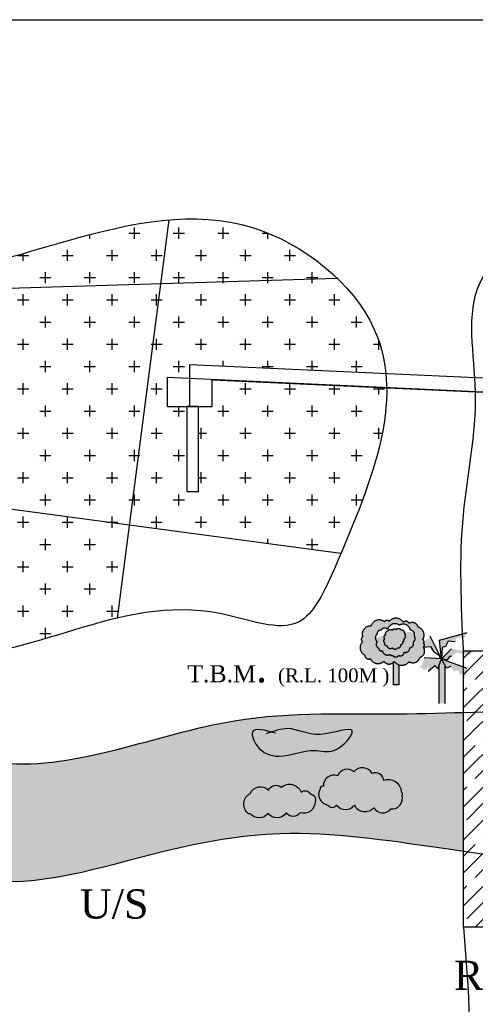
# Model space of a CAD drawing. Header units: millimetres. Extents: x 14111 to 16954, y -2164 to 951.
# Tile 4 of 5: x 15223 to 15613, y -1537 to -693. Entities that reach past the tile are written whole.
import ezdxf

# ---------------------------------------------------------------- set-up
doc = ezdxf.new("R2010")
doc.units = ezdxf.units.MM
doc.linetypes.add('ACAD_ISO10W100', pattern=[18, 12, -3, 0, -3])
doc.styles.get("Standard").update_dxf_attribs({"font": 'times.ttf', "height": 6})

msp = doc.modelspace()

# ---------------------------------------------------------------- hatches: boundary and pattern name
at = {"ltscale": 100}
h = msp.add_hatch(dxfattribs=at)
h.set_pattern_fill('CROSS', color=256, scale=3, style=0)
h.set_pattern_definition([(0, (0, 0), (19.05, 19.05), [9.524999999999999, -28.575]), (90, (4.762499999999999, -4.762499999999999), (-19.05, 19.05), [9.524999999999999, -28.575])])
h.paths.add_polyline_path([(14973.61223233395, -1080.010015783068), (15129.61864020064, -1100.994125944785), (15147.9783862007, -925.5192384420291), (14984.10724722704, -930.5753556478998)])
edge = h.paths.add_edge_path()
edge.add_line((14984.10724722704, -930.5753556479), (14841.05369277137, -934.9891623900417))
edge.add_spline(control_points=[(14841.05369277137, -934.9891623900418), (14836.10158668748, -958.2850419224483), (14830.40191945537, -1003.063483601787), (14820.36744998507, -1042.921113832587), (14817.15159701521, -1058.964808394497)], knot_values=[991.0778388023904, 991.0778388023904, 991.0778388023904, 991.0778388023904, 1054.757968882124, 1101.365771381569, 1101.365771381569, 1101.365771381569, 1101.365771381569], degree=3, periodic=0)
edge.add_line((14817.15159701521, -1058.964808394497), (14973.61223233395, -1080.010015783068))
edge.add_line((14973.61223233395, -1080.010015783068), (14984.10724722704, -930.5753556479))
edge = h.paths.add_edge_path()
edge.add_line((14984.10724722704, -930.5753556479), (14988.03855664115, -874.5988856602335))
edge.add_spline(control_points=[(14988.03855664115, -874.5988856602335), (14983.30514711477, -872.9715280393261), (14946.6028027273, -860.8417727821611), (14869.28507526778, -845.0433410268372), (14848.15702306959, -901.573414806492), (14841.05369277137, -934.9891623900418)], knot_values=[793.7738005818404, 793.7738005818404, 793.7738005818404, 793.7738005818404, 807.6466523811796, 899.7346830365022, 991.0778388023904, 991.0778388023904, 991.0778388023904, 991.0778388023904], degree=3, periodic=0)
edge.add_line((14841.05369277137, -934.9891623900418), (14984.10724722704, -930.5753556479))
edge = h.paths.add_edge_path()
edge.add_spline(control_points=[(14817.15159701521, -1058.964808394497), (14811.50794672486, -1087.120635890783), (14806.63655359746, -1137.430030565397), (14876.81486591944, -1204.41534498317), (14933.37719013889, -1207.725139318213), (14964.65074154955, -1207.609389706)], knot_values=[1101.365771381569, 1101.365771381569, 1101.365771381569, 1101.365771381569, 1183.159976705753, 1261.536821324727, 1353.88118879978, 1353.88118879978, 1353.88118879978, 1353.88118879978], degree=3, periodic=0)
edge.add_line((14964.65074154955, -1207.609389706), (14973.61223233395, -1080.010015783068))
edge.add_line((14973.61223233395, -1080.010015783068), (14817.15159701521, -1058.964808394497))
edge = h.paths.add_edge_path()
edge.add_spline(control_points=[(14964.65074154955, -1207.609389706), (14994.15691154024, -1207.500181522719), (15046.52580307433, -1204.359282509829), (15095.66978305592, -1222.446232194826), (15116.26904454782, -1228.584060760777)], knot_values=[1353.88118879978, 1353.88118879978, 1353.88118879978, 1353.88118879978, 1441.006842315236, 1505.413630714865, 1505.413630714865, 1505.413630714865, 1505.413630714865], degree=3, periodic=0)
edge.add_line((15116.26904454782, -1228.584060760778), (15129.61864020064, -1100.994125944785))
edge.add_line((15129.61864020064, -1100.994125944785), (14973.61223233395, -1080.010015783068))
edge.add_line((14973.61223233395, -1080.010015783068), (14964.65074154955, -1207.609389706))
edge = h.paths.add_edge_path()
edge.add_line((15129.61864020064, -1100.994125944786), (15116.26904454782, -1228.584060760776))
edge.add_spline(control_points=[(15116.26904454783, -1228.584060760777), (15128.86542364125, -1232.337322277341), (15191.63052768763, -1248.288180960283), (15253.36607013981, -1218.500654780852), (15306.2540988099, -1206.09464788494)], knot_values=[1505.413630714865, 1505.413630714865, 1505.413630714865, 1505.413630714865, 1544.798165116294, 1703.354942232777, 1703.354942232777, 1703.354942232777, 1703.354942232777], degree=3, periodic=0)
edge.add_line((15306.25409880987, -1206.094647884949), (15316.65846635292, -1126.152479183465))
edge.add_line((15316.65846635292, -1126.152479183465), (15129.61864020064, -1100.994125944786))
h.paths.add_polyline_path([(15316.65846635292, -1126.152479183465), (15343.55598592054, -919.484842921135), (15147.97838620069, -925.5192384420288), (15129.61864020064, -1100.994125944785)])
edge = h.paths.add_edge_path()
edge.add_spline(control_points=[(15350.67016357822, -864.8229148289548), (15322.76776962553, -867.1367205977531), (15254.94196286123, -883.7992663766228), (15187.47349327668, -906.1383485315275), (15149.54520298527, -910.544249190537)], knot_values=[422.1823735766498, 422.1823735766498, 422.1823735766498, 422.1823735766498, 505.872657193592, 623.4372901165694, 623.4372901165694, 623.4372901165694, 623.4372901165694], degree=3, periodic=0)
edge.add_line((15149.54520298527, -910.5442491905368), (15147.97838620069, -925.5192384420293))
edge.add_line((15147.97838620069, -925.5192384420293), (15343.55598592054, -919.4848429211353))
edge.add_line((15343.55598592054, -919.4848429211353), (15350.67016357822, -864.8229148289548))
edge = h.paths.add_edge_path()
edge.add_spline(control_points=[(15494.66278527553, -914.8225595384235), (15474.41475060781, -895.279961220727), (15425.6880385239, -865.9215928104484), (15374.87120332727, -862.8160438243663), (15350.67016357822, -864.8229148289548)], knot_values=[268.3161045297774, 268.3161045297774, 268.3161045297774, 268.3161045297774, 349.5939109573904, 422.1823735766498, 422.1823735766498, 422.1823735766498, 422.1823735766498], degree=3, periodic=0)
edge.add_line((15350.67016357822, -864.8229148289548), (15343.55598592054, -919.4848429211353))
edge.add_line((15343.55598592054, -919.4848429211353), (15494.66278527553, -914.8225595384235))
edge = h.paths.add_edge_path()
edge.add_spline(control_points=[(15536.53396617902, -996.4577164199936), (15535.21234434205, -983.2476490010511), (15527.84629656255, -954.2212133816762), (15508.11474436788, -927.8058558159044), (15494.66278527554, -914.8225595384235)], knot_values=[171.7048821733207, 171.7048821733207, 171.7048821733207, 171.7048821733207, 214.3184822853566, 268.3161045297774, 268.3161045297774, 268.3161045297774, 268.3161045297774], degree=3, periodic=0)
edge.add_line((15494.66278527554, -914.8225595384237), (15343.55598592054, -919.4848429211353))
edge.add_line((15343.55598592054, -919.4848429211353), (15316.65846635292, -1126.152479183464))
edge.add_line((15316.65846635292, -1126.152479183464), (15498.0526120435, -1150.551443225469))
edge.add_spline(control_points=[(15498.0526120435, -1150.551443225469), (15519.04077536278, -1101.600285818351), (15537.82862696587, -1053.113742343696), (15537.21986558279, -1008.72295337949)], knot_values=[17.99541342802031, 17.99541342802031, 17.99541342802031, 17.99541342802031, 158.6366455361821, 158.6366455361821, 158.6366455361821, 158.6366455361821], degree=3, periodic=0)
edge.add_line((15537.21986558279, -1008.72295337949), (15387.60756025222, -1001.840180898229))
edge.add_line((15387.60756025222, -1001.840180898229), (15387.60756025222, -1024.784143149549))
edge.add_line((15387.60756025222, -1024.784143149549), (15375.58017421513, -1024.784143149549))
edge.add_line((15375.58017421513, -1024.784143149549), (15375.58017421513, -1097.957226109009))
edge.add_line((15375.58017421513, -1097.957226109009), (15366.38246042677, -1097.957226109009))
edge.add_line((15366.38246042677, -1097.957226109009), (15366.38246042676, -1024.784143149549))
edge.add_line((15366.38246042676, -1024.784143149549), (15349.47377607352, -1024.784143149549))
edge.add_line((15349.47377607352, -1024.784143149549), (15349.47377607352, -999.7916163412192))
edge.add_line((15349.47377607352, -999.7916163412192), (15368.54066816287, -1000.668770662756))
edge.add_line((15368.54066816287, -1000.668770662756), (15368.54066816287, -988.7293437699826))
edge.add_line((15368.54066816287, -988.7293437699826), (15536.53396617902, -996.4577164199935))
at = {"linetype": 'ACAD_ISO10W100', "ltscale": 100}
h = msp.add_hatch(color=256, dxfattribs=at)
h.set_gradient(color1=(0, 255, 0), one_color=1, tint=1, name='INVSPHERICAL')
h.paths.add_polyline_path([(15518.2154661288, -1237.601719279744, 0.52056705), (15523.31597326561, -1240.8627525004, 0.5205670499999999), (15534.74110654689, -1243.104711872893, 0.5205670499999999), (15543.71799899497, -1243.104711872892, 0.5205670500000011), (15556.3672569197, -1243.308526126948, 0.5205670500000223), (15565.75219185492, -1239.639864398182, 0.520567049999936), (15568.60847517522, -1230.87583987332, 0.5205670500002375), (15568.81249500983, -1227.410993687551, 0.520567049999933), (15567.99641285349, -1224.557590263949, 0.5205670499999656), (15564.12002754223, -1213.959234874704, 0.52056705), (15556.3672569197, -1210.494387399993, 0.5205670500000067), (15551.47077243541, -1209.679130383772, 0.5205670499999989), (15539.43357401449, -1208.863872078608, 0.52056704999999), (15535.35316886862, -1209.271500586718, 0.5205670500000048), (15523.92803276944, -1212.532533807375, 0.5205670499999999), (15523.31597326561, -1212.940162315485, 0.5205670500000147), (15516.58330181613, -1222.111815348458, 0.5205670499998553), (15516.58330181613, -1226.391921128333, 0.5205670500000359)])
h.paths.add_polyline_path([(15529.13660693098, -1226.243603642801, -0.52056705), (15529.13660693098, -1219.761943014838, -0.52056705), (15532.38070856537, -1216.521113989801, -0.52056705), (15537.94202645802, -1215.595162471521, -0.5205670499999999), (15548.13777404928, -1212.12284427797, -0.5205670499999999), (15557.63835901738, -1216.521113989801, -0.5205670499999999), (15560.88246065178, -1221.613846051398, -0.5205670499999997), (15559.95557527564, -1226.243603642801, -0.52056705), (15556.94319357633, -1231.567823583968, -0.5205670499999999), (15552.30876387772, -1235.271629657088, -0.5205670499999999), (15547.44261142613, -1238.049484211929, -0.52056705), (15542.34473622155, -1238.049484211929, -0.52056705), (15540.25924271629, -1237.123532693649, -0.5205670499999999), (15533.53931669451, -1234.114190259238, -0.52056705), (15530.29521506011, -1231.799311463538, -0.5205670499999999)], flags=16)
h.paths.add_polyline_path([(15535.31522846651, -1227.026424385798, -0.5205670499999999), (15535.31522846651, -1224.062745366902, -0.5205670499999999), (15536.19721319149, -1220.538370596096, -0.52056705), (15538.1215388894, -1217.25429363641, -0.5205670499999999), (15540.60712836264, -1216.533398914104, -0.5205670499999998), (15542.29091405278, -1216.533398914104, -0.52056705), (15545.41794542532, -1216.052802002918, -0.52056705), (15549.82786059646, -1216.533398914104, -0.5205670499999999), (15552.39363101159, -1218.776183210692, -0.5205670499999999), (15552.87471384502, -1220.858768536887, -0.5205670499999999), (15551.99272912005, -1223.902546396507, -0.5205670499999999), (15551.11074721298, -1225.905032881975, -0.5205670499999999), (15549.42696152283, -1228.708512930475, -0.5205670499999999), (15546.38010827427, -1231.592091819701, -0.5205670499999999), (15542.21073311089, -1231.511992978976, -0.5205670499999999), (15537.31973510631, -1229.669705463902, -0.52056705), (15536.19721319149, -1229.028909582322, -0.52056705)], flags=0)
h = msp.add_hatch(color=256, dxfattribs=at)
h.set_gradient(color1=(0, 255, 0), one_color=1, tint=1, name='INVSPHERICAL')
h.paths.add_polyline_path([(15547.43269800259, -1221.333538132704, 0.5205670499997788), (15544.48269084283, -1220.821010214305, 0.5205670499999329), (15542.17399032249, -1225.43375503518, 0.5205670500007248), (15542.81529696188, -1226.074414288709, 0.5205670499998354), (15546.53487096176, -1225.690018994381, 0.5205670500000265), (15547.81748142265, -1223.511778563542, 0.5205670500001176)], flags=17)
edge = h.paths.add_edge_path()
edge.add_arc((15558.79812237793, -1223.604218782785), 2.882021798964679, 293.6789555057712, 403.678955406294)
edge.add_arc((15557.47742514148, -1220.203252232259), 3.685653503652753, 337.4973870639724, 385.5183638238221)
edge.add_spline(control_points=[(15560.80353302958, -1218.615471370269), (15560.61602731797, -1218.581008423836), (15557.73784308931, -1218.060544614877), (15554.83942890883, -1217.675555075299), (15552.14640302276, -1217.547474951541)], knot_values=[605.2425099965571, 605.2425099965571, 605.2425099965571, 605.2425099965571, 605.9904952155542, 616.7188395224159, 616.7188395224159, 616.7188395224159, 616.7188395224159], degree=3, periodic=0)
edge.add_arc((15550.32553856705, -1218.553076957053), 2.080092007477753, -6.157268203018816, 28.910389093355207, ccw=False)
edge.add_arc((15551.90505145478, -1219.985904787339), 1.304659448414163, -41.99268335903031, 68.00731654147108, ccw=False)
edge.add_arc((15551.3680833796, -1222.071871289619), 1.934309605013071, -71.15981518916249, 38.840184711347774, ccw=False)
edge.add_arc((15550.85066009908, -1224.595004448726), 1.335597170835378, -78.77077409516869, 31.229225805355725, ccw=False)
edge.add_arc((15549.2873454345, -1226.71727318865), 1.996128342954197, -85.98926123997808, 24.01073866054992, ccw=False)
edge.add_arc((15546.89398305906, -1229.083587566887), 2.560597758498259, -101.57704676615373, 8.42295313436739, ccw=False)
edge.add_arc((15544.32346359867, -1230.092328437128), 2.545403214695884, 213.8994128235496, 323.89941272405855, ccw=False)
edge.add_arc((15540.4102259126, -1228.878492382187), 3.190164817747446, 194.3601618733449, 304.36016177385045, ccw=False)
edge.add_arc((15536.98281920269, -1228.956308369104), 0.7889535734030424, 185.2799512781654, 295.2799511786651, ccw=False)
edge.add_arc((15536.45729844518, -1227.718880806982), 1.335597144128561, 148.7708553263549, 258.7708552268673, ccw=False)
edge.add_arc((15536.35282366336, -1225.54458487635), 1.8089920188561, 125.00000004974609, 234.99999995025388, ccw=False)
edge.add_arc((15536.99011772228, -1222.609344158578), 2.217572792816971, 110.95012396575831, 220.9501238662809, ccw=False)
edge.add_arc((15538.30914376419, -1219.570045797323), 2.323338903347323, 196.3242013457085, 204.6315596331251, ccw=False)
edge.add_spline(control_points=[(15536.0794664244, -1220.223071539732), (15533.1939324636, -1221.243765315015), (15530.33441322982, -1222.378346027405), (15527.45852459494, -1223.26929029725)], knot_values=[638.6196816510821, 638.6196816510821, 638.6196816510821, 638.6196816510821, 650.7513782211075, 650.7513782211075, 650.7513782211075, 650.7513782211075], degree=3, periodic=0)
edge.add_arc((15531.40586075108, -1223.002773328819), 3.956323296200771, 183.8626445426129, 234.9999999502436)
edge.add_arc((15531.66098524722, -1228.615824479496), 3.464089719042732, 136.7798428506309, 246.7798427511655)
edge.add_arc((15532.7277136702, -1231.820978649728), 2.432595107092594, 179.4896582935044, 289.4896581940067)
edge.add_arc((15537.95286183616, -1233.266190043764), 4.494272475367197, 190.8760316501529, 300.8760315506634)
edge.add_arc((15541.62616858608, -1236.856369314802), 1.392789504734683, 191.0589533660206, 301.0589532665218)
edge.add_arc((15544.89367382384, -1236.26469888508), 3.111678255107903, 215.0000000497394, 324.9999999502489)
edge.add_arc((15548.90315030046, -1234.956898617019), 3.420125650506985, 244.7199868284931, 354.7199867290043)
edge.add_arc((15553.3292622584, -1231.797195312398), 3.621202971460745, 253.6316208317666, 363.6316207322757)
edge.add_arc((15556.58535495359, -1227.851067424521), 3.733942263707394, 275.4993235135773, 385.4993234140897)
at = {"ltscale": 100}
h = msp.add_hatch(color=256, dxfattribs=at)
h.set_gradient(color1=(11, 121, 17), one_color=1, tint=1)
h.paths.add_polyline_path([(15574.88121763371, -1230.372905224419), (15577.25632527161, -1234.560929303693), (15582.5762312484, -1237.979188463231), (15574.46208078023, -1221.578054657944), (15557.27747697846, -1238.469751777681), (15559.79229809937, -1239.865759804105), (15568.594168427, -1234.700530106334), (15568.594168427, -1231.070909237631)])
h.paths.add_polyline_path([(15584.10152367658, -1241.062262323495), (15584.80078863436, -1231.350110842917), (15587.73474301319, -1230.372905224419), (15589.83042728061, -1225.905679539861), (15595.97776659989, -1226.324481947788), (15597.23517716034, -1222.974062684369), (15604.63992704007, -1222.555260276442), (15606.176760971, -1218.506836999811), (15582.56539088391, -1225.068074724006)])
h.paths.add_polyline_path([(15584.10152367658, -1241.062262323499), (15589.13186705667, -1241.820169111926), (15591.2275513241, -1238.888554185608), (15592.76438525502, -1238.888554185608), (15597.09546367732, -1235.677735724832), (15598.63229760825, -1236.236138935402), (15601.98539243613, -1236.236138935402), (15601.98539243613, -1238.050949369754), (15607.29445804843, -1236.236138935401), (15607.29445804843, -1238.46975177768), (15611.20639961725, -1235.258933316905), (15592.76438525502, -1232.327316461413)])
h.paths.add_polyline_path([(15569.41803104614, -1240.203222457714), (15567.28127086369, -1246.786304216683), (15564.96645032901, -1247.497988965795), (15570.48640754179, -1250.700568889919), (15572.62316772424, -1247.320068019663), (15572.62316772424, -1251.412252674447), (15578.32118888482, -1246.608382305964), (15580.9921373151, -1249.455121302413), (15584.10152367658, -1241.062262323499)])
h.paths.add_polyline_path([(15584.10152367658, -1241.0622623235), (15588.54449657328, -1248.876598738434), (15592.22922979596, -1247.649333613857), (15594.93136988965, -1251.944760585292), (15598.3704530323, -1250.594769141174), (15599.72152487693, -1254.276564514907), (15603.16060801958, -1254.276564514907), (15603.16060801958, -1259.30835133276), (15605.86274811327, -1252.312939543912), (15605.86274811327, -1248.876598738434)])
h = msp.add_hatch(dxfattribs=at)
h.set_pattern_fill('JIS_STN_1E', color=256, scale=20, style=0)
h.set_pattern_definition([(45, (0, 0), (-14.14213562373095, 14.14213562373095), []), (45, (14.1, 0), (-14.14213562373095, 14.14213562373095), [20, -10])])
edge = h.paths.add_edge_path()
edge.add_line((15649.50742497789, -1234.05327176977), (15602.96317981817, -1234.05327176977))
edge.add_line((15602.96317981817, -1234.05327176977), (15602.96317981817, -1286.815963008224))
edge.add_spline(control_points=[(15602.96317981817, -1286.815963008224), (15618.4678073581, -1286.304518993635), (15633.97674330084, -1285.742426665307), (15649.5074249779, -1285.37025611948)], knot_values=[2634.004129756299, 2634.004129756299, 2634.004129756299, 2634.004129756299, 2789.259079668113, 2789.259079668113, 2789.259079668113, 2789.259079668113], degree=3, periodic=0)
edge.add_line((15649.50742497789, -1285.37025611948), (15649.50742497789, -1234.05327176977))
edge = h.paths.add_edge_path()
edge.add_spline(control_points=[(15602.96317981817, -1405.713641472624), (15618.52384074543, -1407.969687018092), (15634.03482577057, -1410.268069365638), (15649.50742497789, -1412.835103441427)], knot_values=[2526.76385732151, 2526.76385732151, 2526.76385732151, 2526.76385732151, 2683.884150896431, 2683.884150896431, 2683.884150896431, 2683.884150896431], degree=3, periodic=0)
edge.add_line((15649.50742497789, -1412.835103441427), (15649.50742497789, -1285.37025611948))
edge.add_spline(control_points=[(15649.5074249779, -1285.37025611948), (15633.97674330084, -1285.742426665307), (15618.4678073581, -1286.304518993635), (15602.96317981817, -1286.815963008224)], knot_values=[2634.0041297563, 2634.0041297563, 2634.0041297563, 2634.0041297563, 2789.259079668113, 2789.259079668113, 2789.259079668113, 2789.259079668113], degree=3, periodic=0)
edge.add_line((15602.96317981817, -1286.815963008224), (15602.96317981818, -1405.713641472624))
edge = h.paths.add_edge_path()
edge.add_line((15602.96317981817, -1470.816757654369), (15649.50742497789, -1470.816757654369))
edge.add_line((15649.50742497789, -1470.816757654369), (15649.50742497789, -1412.835103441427))
edge.add_spline(control_points=[(15649.50742497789, -1412.835103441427), (15634.03482577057, -1410.268069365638), (15618.52384074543, -1407.969687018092), (15602.96317981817, -1405.713641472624)], knot_values=[2526.76385732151, 2526.76385732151, 2526.76385732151, 2526.76385732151, 2683.884150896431, 2683.884150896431, 2683.884150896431, 2683.884150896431], degree=3, periodic=0)
edge.add_line((15602.96317981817, -1405.713641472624), (15602.96317981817, -1470.816757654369))
at = {"linetype": 'ACAD_ISO10W100', "ltscale": 100}
h = msp.add_hatch(color=256, dxfattribs=at)
h.set_gradient(color1=(38, 76, 47), one_color=1, tint=1, name='SPHERICAL')
h.paths.add_polyline_path([(15547.71003997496, -1246.11629080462, -0.166377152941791), (15543.71799899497, -1243.104711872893, -0.04335099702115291), (15543.10885180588, -1243.831578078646), (15543.10885180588, -1263.195779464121), (15547.71003997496, -1263.195779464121)])
at = {"ltscale": 100}
h = msp.add_hatch(color=256, dxfattribs=at)
h.set_gradient(color1=(48, 86, 46), one_color=1, tint=1, name='SPHERICAL')
h.paths.add_polyline_path([(15587.10549920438, -1246.345678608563), (15584.10152367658, -1241.062262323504), (15581.97540726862, -1246.801077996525), (15581.97540726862, -1279.08354399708), (15587.10549920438, -1279.08354399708), (15587.10549920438, -1278.635086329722)])
h = msp.add_hatch(color=256, dxfattribs=at)
h.set_gradient(color1=(46, 160, 209), one_color=1, tint=1)
edge = h.paths.add_edge_path()
edge.add_spline(control_points=[(14852.85956333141, -1403.02313472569), (14893.35640107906, -1402.686706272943), (14968.96625613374, -1402.058575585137), (15083.24646812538, -1389.00025365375), (15201.51828416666, -1450.924292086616), (15326.67588483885, -1406.88482395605), (15457.44777061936, -1383.875081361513), (15543.88924985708, -1397.223076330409), (15595.9921328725, -1404.702951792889), (15602.96317981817, -1405.713641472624)], knot_values=[0, 0, 0, 0, 406.5114883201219, 758.9796245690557, 1125.52997893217, 1665.303926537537, 2001.417982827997, 2456.375269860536, 2526.76385732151, 2526.76385732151, 2526.76385732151, 2526.76385732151], degree=3, periodic=0)
edge.add_line((15602.96317981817, -1405.713641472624), (15602.96317981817, -1286.815963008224))
edge.add_spline(control_points=[(15602.96317981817, -1286.815963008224), (15586.92018353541, -1287.345165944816), (15521.57579839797, -1289.280337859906), (15388.29221487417, -1282.393675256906), (15232.15981793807, -1355.115439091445), (15109.95262941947, -1301.123193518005), (15014.77143523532, -1279.939715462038), (14924.46384328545, -1288.283901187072), (14855.29640167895, -1276.314284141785), (14822.66824104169, -1270.667890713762)], knot_values=[0, 0, 0, 0, 160.6458831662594, 654.5115018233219, 1330.045188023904, 1741.002717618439, 1933.872715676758, 2303.733127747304, 2634.004129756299, 2634.004129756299, 2634.004129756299, 2634.004129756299], degree=3, periodic=0)
edge.add_line((14822.66824104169, -1270.667890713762), (14852.85956333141, -1307.400784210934))
edge.add_line((14852.85956333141, -1307.400784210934), (14852.85956333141, -1403.02313472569))
h.paths.add_polyline_path([(15420.27849592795, -1356.223016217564, -0.5205670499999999), (15435.9453312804, -1353.376775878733, -0.52056705), (15446.86463338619, -1351.004901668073, -0.5205670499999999), (15463.95570435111, -1355.27427306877, -0.52056705), (15471.55174942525, -1356.697393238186, -0.5205670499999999), (15475.82451716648, -1363.338617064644, -0.5205670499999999), (15463.00621394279, -1372.826092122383, -0.52056705), (15451.13740112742, -1372.826092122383, -0.5205670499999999), (15435.47056577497, -1373.300469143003, -0.5205670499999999), (15420.27849592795, -1373.300469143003, -0.52056705), (15418.37949481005, -1373.300469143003, -0.52056705)], flags=16)
edge = h.paths.add_edge_path(flags=16)
edge.add_spline(control_points=[(15433.79668544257, -1305.246913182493), (15440.18332558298, -1302.951508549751), (15455.95367678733, -1297.283530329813), (15476.16856143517, -1311.529170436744), (15519.15201682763, -1293.420402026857), (15493.69759158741, -1324.124770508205), (15470.71953648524, -1316.119178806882), (15448.4289139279, -1327.905363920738), (15426.71842585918, -1320.442038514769), (15418.05963823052, -1297.91438297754), (15432.8460015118, -1302.105842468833), (15441.91063622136, -1304.675375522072)], knot_values=[0, 0, 0, 0, 19.19711930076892, 47.40290776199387, 75.07989603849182, 98.01499273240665, 114.7234050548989, 145.5848340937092, 166.2449990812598, 178.6682246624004, 198.3496898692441, 198.3496898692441, 198.3496898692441, 198.3496898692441], degree=3, periodic=0)
h.paths.add_polyline_path([(14866.60081075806, -1349.311180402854, -1), (14888.91000944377, -1349.311180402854, -1)], flags=16)
h.paths.add_polyline_path([(15480.09728490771, -1352.428021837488, -0.520567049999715), (15482.94581703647, -1350.056158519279, -0.5205670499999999), (15495.28937505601, -1341.043060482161, -0.5205670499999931), (15509.05718898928, -1337.722443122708, -0.5205670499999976), (15524.72402434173, -1339.145563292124, -0.5205670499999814), (15534.69381573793, -1345.312420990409, -0.5205670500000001), (15549.88588558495, -1355.274273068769, -0.5205670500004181), (15550.36065109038, -1357.646136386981, -0.5205670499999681), (15540.86560489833, -1369.505474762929, -0.5205670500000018), (15526.14828025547, -1368.556731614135, -0.5205670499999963), (15509.53193419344, -1366.184857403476, -0.5205670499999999), (15494.33986434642, -1366.184857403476, -0.5205670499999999), (15486.74381927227, -1366.184857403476, -0.5205670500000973)], flags=16)
h = msp.add_hatch(color=256, dxfattribs=at)
h.set_gradient(color1=(228, 161, 27), one_color=1, tint=1, name='SPHERICAL')
h.paths.add_polyline_path([(15463.95570435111, -1355.27427306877, 0.5205670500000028), (15446.86463338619, -1351.004901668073, 0.5205670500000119), (15435.9453312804, -1353.376775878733, 0.5205670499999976), (15420.27849592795, -1356.223016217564, 0.5205670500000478), (15418.37949481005, -1373.300469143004, 0.52056705), (15420.27849592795, -1373.300469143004, 0.5205670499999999), (15435.47056577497, -1373.300469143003, 0.5205670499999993), (15451.13740112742, -1372.826092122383, 0.52056705), (15463.00621394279, -1372.826092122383, 0.5205670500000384), (15475.82451716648, -1363.338617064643, 0.5205670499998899), (15471.55174942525, -1356.697393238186, 0.5205670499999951)])
h.paths.add_polyline_path([(15509.53193419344, -1366.184857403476, 0.5205670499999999), (15526.14828025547, -1368.556731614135, 0.52056705), (15540.86560489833, -1369.505474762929, 0.52056705), (15550.36065109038, -1357.64613638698, 0.5205670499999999), (15549.88588558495, -1355.27427306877, 0.52056705), (15534.69381573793, -1345.312420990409, 0.5205670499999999), (15524.72402434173, -1339.145563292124, 0.52056705), (15509.05718898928, -1337.722443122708, 0.52056705), (15495.28937505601, -1341.043060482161, 0.5205670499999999), (15482.94581703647, -1350.056158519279, 0.52056705), (15480.09728490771, -1352.42802183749, 0.52056705), (15486.74381927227, -1366.184857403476, 0.5205670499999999), (15494.33986434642, -1366.184857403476, 0.5205670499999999)])
edge = h.paths.add_edge_path()
edge.add_spline(control_points=[(15433.79668544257, -1305.246913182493), (15440.18332558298, -1302.951508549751), (15455.95367678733, -1297.283530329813), (15476.16856143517, -1311.529170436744), (15519.15201682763, -1293.420402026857), (15493.69759158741, -1324.124770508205), (15470.71953648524, -1316.119178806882), (15448.4289139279, -1327.905363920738), (15426.71842585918, -1320.442038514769), (15418.05963823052, -1297.91438297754), (15432.8460015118, -1302.105842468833), (15441.91063622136, -1304.675375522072)], knot_values=[0, 0, 0, 0, 19.19711930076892, 47.40290776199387, 75.07989603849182, 98.01499273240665, 114.7234050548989, 145.5848340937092, 166.2449990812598, 178.6682246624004, 198.3496898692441, 198.3496898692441, 198.3496898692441, 198.3496898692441], degree=3, periodic=0)
h.paths.add_polyline_path([(15748.10160067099, -1422.102842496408, 0.52056705), (15763.81415448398, -1422.850456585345, 0.52056705), (15772.04455334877, -1422.850456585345, 0.52056705), (15771.29632973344, -1407.150430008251, 0.5205670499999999), (15757.82842646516, -1401.917087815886, 0.5205670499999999), (15742.11585235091, -1400.421848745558, 0.5205670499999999), (15726.40327823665, -1400.421848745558, 0.5205670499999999), (15719.66932660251, -1409.393294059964, 0.5205670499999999), (15733.13725017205, -1418.364739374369, 0.52056705)])
h.paths.add_polyline_path([(15798.23215657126, -1397.431359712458, 0.5205670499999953), (15784.01602968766, -1402.664701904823, 0.5205670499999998), (15776.53385443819, -1414.626636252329, 0.5205670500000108), (15785.51245661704, -1427.336184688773, 0.5205670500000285), (15790.7499813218, -1429.579048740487, 0.5205670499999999), (15807.21075875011, -1429.579048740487, 0.5205670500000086), (15824.41975979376, -1425.093320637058, 0.5205670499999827), (15825.16798340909, -1413.131397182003, 0.520567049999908), (15822.92333286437, -1410.88853313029, 0.52056705), (15811.70005983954, -1399.674223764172, 0.52056705)])
h.paths.add_polyline_path([(15881.28428762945, -1355.564611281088, 0.52056705), (15867.06816074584, -1361.545578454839, 0.5205670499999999), (15863.32706297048, -1366.031295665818, 0.5205670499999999), (15876.79498654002, -1375.75036596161, 0.5205670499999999), (15895.50041451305, -1380.236094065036, 0.5205670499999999), (15911.21298862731, -1382.478947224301, 0.5205670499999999), (15917.94694026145, -1381.731333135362, 0.52056705), (15920.19159080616, -1366.031295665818, 0.5205670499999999), (15896.99686174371, -1352.574133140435, 0.5205670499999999)])

# ---------------------------------------------------------------- linework, layer by layer
for p, q in [((15350.67016357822, -864.8229148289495), (15306.25409880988, -1206.094647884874)), ((14841.05369277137, -934.9891623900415), (15494.66278527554, -914.8225595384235)), ((15368.54066816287, -1024.784143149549), (15368.54066816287, -988.7293437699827)), ((15368.54066816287, -988.7293437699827), (15848.82288136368, -1010.824272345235)), ((15349.47377607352, -1024.784143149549), (15349.47377607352, -999.7916163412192)), ((15349.47377607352, -999.7916163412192), (15829.75598927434, -1021.886544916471)), ((15387.60756025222, -1024.784143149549), (15387.60756025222, -1001.840180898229)), ((15387.60756025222, -1001.840180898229), (15867.88977345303, -1023.935109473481)), ((15349.47377607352, -1024.784143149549), (15387.60756025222, -1024.784143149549)), ((14817.15159701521, -1058.964808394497), (15498.0526120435, -1150.551443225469)), ((15584.10152367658, -1241.062262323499), (15574.46208078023, -1221.578054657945)), ((15582.56539088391, -1225.068074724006), (15606.176760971, -1218.506836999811)), ((15568.594168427, -1231.070909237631), (15574.88121763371, -1230.372905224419)), ((15574.88121763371, -1230.372905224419), (15577.25632527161, -1234.560929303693)), ((15584.10152367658, -1241.062262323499), (15582.56539088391, -1225.068074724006)), ((15584.80078863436, -1231.350110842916), (15584.10152367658, -1241.062262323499)), ((15587.73474301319, -1230.372905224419), (15584.80078863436, -1231.350110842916)), ((15589.83042728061, -1225.905679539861), (15587.73474301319, -1230.372905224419)), ((15595.97776659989, -1226.324481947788), (15589.83042728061, -1225.905679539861)), ((15577.25632527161, -1234.560929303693), (15582.5762312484, -1237.97918846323)), ((15582.5762312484, -1237.97918846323), (15582.44302933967, -1240.965234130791)), ((15584.10152367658, -1241.062262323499), (15592.76438525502, -1232.327316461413)), ((15591.2275513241, -1238.888554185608), (15589.13186705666, -1241.820169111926)), ((15592.76438525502, -1238.888554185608), (15591.2275513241, -1238.888554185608)), ((15584.10152367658, -1241.062262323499), (15569.41803104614, -1240.203222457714)), ((15572.62316772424, -1251.412252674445), (15578.32118888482, -1246.608382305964)), ((15578.32118888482, -1246.608382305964), (15580.9921373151, -1249.455121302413)), ((15580.9921373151, -1249.455121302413), (15584.10152367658, -1241.062262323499)), ((15581.97540726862, -1246.801077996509), (15581.97540726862, -1279.083543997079)), ((15589.13186705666, -1241.820169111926), (15584.10152367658, -1241.062262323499)), ((15584.10152367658, -1241.062262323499), (15605.86274811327, -1248.876598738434)), ((15588.54449657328, -1248.876598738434), (15584.10152367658, -1241.062262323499)), ((15587.10549920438, -1246.345678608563), (15587.10549920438, -1279.08354399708)), ((15592.22922979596, -1247.649333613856), (15588.54449657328, -1248.876598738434))]:
    msp.add_line(p, q, dxfattribs=at)
for points in [[(16647.83256030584, -2164.460061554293), (14110.84993657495, -2164.460061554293), (14110.84993657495, -693.4584861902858), (16647.83256030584, -693.4584861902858)], [(15366.38246042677, -1024.434310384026), (15375.58017421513, -1024.434310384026), (15375.58017421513, -1097.957226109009), (15366.38246042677, -1097.957226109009)], [(15602.96317981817, -1234.05327176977), (15649.50742497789, -1234.05327176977), (15649.50742497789, -1470.816757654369), (15602.96317981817, -1470.816757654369)]]:
    msp.add_lwpolyline(points, close=True, dxfattribs=at)
at = {"linetype": 'ACAD_ISO10W100', "ltscale": 100}
for points in [[(15543.71799899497, -1243.104711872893, -0.52056705), (15534.74110654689, -1243.104711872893, -0.52056705), (15523.31597326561, -1240.8627525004, -0.52056705), (15518.2154661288, -1237.601719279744, -0.52056705), (15516.58330181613, -1226.391921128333, -0.52056705), (15516.58330181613, -1222.111815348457, -0.52056705), (15523.31597326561, -1212.940162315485, -0.52056705), (15523.92803276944, -1212.532533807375, -0.52056705), (15535.35316886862, -1209.271500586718, -0.52056705), (15539.43357401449, -1208.863872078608, -0.52056705), (15551.47077243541, -1209.679130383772, -0.52056705), (15556.3672569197, -1210.494387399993, -0.52056705), (15564.12002754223, -1213.959234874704, -0.52056705), (15567.99641285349, -1224.55759026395, -0.52056705), (15568.81249500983, -1227.410993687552, -0.52056705), (15568.60847517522, -1230.875839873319, -0.52056705), (15565.75219185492, -1239.639864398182, -0.52056705), (15556.3672569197, -1243.308526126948, -0.52056705)], [(15537.94202645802, -1215.595162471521, -0.52056705), (15548.13777404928, -1212.12284427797, -0.52056705), (15557.63835901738, -1216.521113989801, -0.52056705), (15560.88246065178, -1221.613846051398, -0.52056705), (15559.95557527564, -1226.243603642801, -0.52056705), (15556.94319357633, -1231.567823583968, -0.52056705), (15552.30876387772, -1235.271629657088, -0.52056705), (15547.44261142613, -1238.049484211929, -0.52056705), (15542.34473622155, -1238.049484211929, -0.52056705), (15540.25924271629, -1237.123532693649, -0.52056705), (15533.53931669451, -1234.114190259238, -0.52056705), (15530.29521506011, -1231.799311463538, -0.52056705), (15529.13660693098, -1226.243603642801, -0.52056705), (15529.13660693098, -1219.761943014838, -0.52056705), (15532.38070856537, -1216.521113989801, -0.52056705)], [(15545.41794542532, -1216.052802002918, -0.52056705), (15549.82786059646, -1216.533398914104, -0.52056705), (15552.39363101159, -1218.776183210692, -0.52056705), (15552.87471384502, -1220.858768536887, -0.52056705), (15551.99272912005, -1223.902546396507, -0.52056705), (15551.11074721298, -1225.905032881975, -0.52056705), (15549.42696152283, -1228.708512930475, -0.52056705), (15546.38010827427, -1231.592091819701, -0.52056705), (15542.21073311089, -1231.511992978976, -0.52056705), (15537.31973510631, -1229.669705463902, -0.52056705), (15536.19721319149, -1229.028909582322, -0.52056705), (15535.31522846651, -1227.026424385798, -0.52056705), (15535.31522846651, -1224.062745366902, -0.52056705), (15536.19721319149, -1220.538370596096, -0.52056705), (15538.1215388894, -1217.25429363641, -0.52056705), (15540.60712836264, -1216.533398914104, -0.52056705), (15542.29091405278, -1216.533398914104, -0.52056705)]]:
    msp.add_lwpolyline(points, format="xyb", close=True, dxfattribs=at)
msp.add_lwpolyline([(15547.71003997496, -1246.116290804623), (15547.71003997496, -1263.195779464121), (15543.10885180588, -1263.195779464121), (15543.10885180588, -1243.831578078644)], dxfattribs=at)
at = {"ltscale": 100}
for points in [[(15495.28937505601, -1341.043060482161, 0.52056705), (15482.94581703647, -1350.056158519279, 0.52056705), (15480.09728490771, -1352.42802183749, 0.52056705), (15486.74381927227, -1366.184857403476, 0.52056705), (15494.33986434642, -1366.184857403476, 0.52056705), (15509.53193419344, -1366.184857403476, 0.52056705), (15526.14828025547, -1368.556731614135, 0.52056705), (15540.86560489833, -1369.505474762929, 0.52056705), (15550.36065109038, -1357.64613638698, 0.52056705), (15549.88588558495, -1355.27427306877, 0.52056705), (15534.69381573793, -1345.312420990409, 0.52056705), (15524.72402434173, -1339.145563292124, 0.52056705), (15509.05718898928, -1337.722443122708, 0.52056705)], [(15420.27849592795, -1356.223016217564, -0.52056705), (15435.9453312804, -1353.376775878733, -0.52056705), (15446.86463338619, -1351.004901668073, -0.52056705), (15463.95570435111, -1355.27427306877, -0.52056705), (15471.55174942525, -1356.697393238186, -0.52056705), (15475.82451716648, -1363.338617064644, -0.52056705), (15463.00621394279, -1372.826092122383, -0.52056705), (15451.13740112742, -1372.826092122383, -0.52056705), (15435.47056577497, -1373.300469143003, -0.52056705), (15420.27849592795, -1373.300469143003, -0.52056705), (15418.37949481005, -1373.300469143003, -0.52056705)]]:
    msp.add_lwpolyline(points, format="xyb", close=True, dxfattribs=at)
for points in [[(15602.96317981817, -1234.05327176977), (15602.96317981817, -1117.282510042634), (15613.24539880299, -1012.551553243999), (15616.98877032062, -919.0417680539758), (15703.08645733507, -861.0657092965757), (15785.44075253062, -842.3637457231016), (15907.10051971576, -838.6233551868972)], [(15489.92409445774, -1169.356942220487), (15526.30849788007, -958.1494919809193), (15422.35306243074, -871.589056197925), (15266.4198991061, -881.976312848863), (15108.75414417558, -911.4068588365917), (14973.61205982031, -869.8578540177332), (14881.78476561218, -862.9330126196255), (14828.07444613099, -1008.354540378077), (14819.41148810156, -1136.46398097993), (14874.85439918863, -1191.862657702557), (15053.31123308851, -1210.905947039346), (15153.80150562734, -1236.874077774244), (15394.63159673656, -1202.249903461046), (15462.20264906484, -1209.174744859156), (15489.92409445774, -1169.356942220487)], [(14822.66824104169, -1270.667890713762), (14920.91667882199, -1283.487742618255), (15031.84973596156, -1285.846138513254), (15088.49640071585, -1297.638111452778), (15207.39582245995, -1330.236818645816), (15406.7920909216, -1294.01187377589), (15554.82871180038, -1287.974381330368), (15684.73839752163, -1284.955635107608), (15766.30959964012, -1290.993127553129), (15893.19813356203, -1324.199329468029), (16026.12897717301, -1330.236818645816), (16134.8905759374, -1303.068109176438), (16285.94835470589, -1239.6744515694), (16391.68880167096, -1239.6744515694), (16488.36577496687, -1300.049362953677), (16627.33893435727, -1441.930406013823)], [(15441.91063622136, -1304.675375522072), (15422.253687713, -1303.693312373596), (15426.18506929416, -1315.478081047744), (15444.85917240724, -1324.316649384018), (15475.32746086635, -1319.406333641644), (15492.03587318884, -1319.406333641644), (15507.76141981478, -1302.711249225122), (15480.24168784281, -1305.657438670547), (15452.46337859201, -1300.765400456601), (15433.79668544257, -1305.246913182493)], [(14852.85956333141, -1403.02313472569), (14974.76684766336, -1399.667968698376), (15080.50728853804, -1399.667968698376), (15186.2477355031, -1429.855424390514), (15346.36897575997, -1405.705461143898), (15446.06711303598, -1390.611730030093), (15582.01911453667, -1402.686714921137), (15705.88649056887, -1423.817931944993), (15799.54231206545, -1441.930406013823), (15905.28275294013, -1432.874170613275), (15962.68471021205, -1432.874170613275), (16086.55208624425, -1432.874170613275), (16201.35600078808, -1390.611730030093), (16276.88488712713, -1378.536748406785), (16394.70995347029, -1378.536748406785), (16485.34462316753, -1417.780442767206), (16563.89466739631, -1496.267828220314)], [(15602.96317981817, -1470.816757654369), (15606.50285973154, -1593.320705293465), (15597.10402125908, -1668.451389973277), (15594.75431164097, -1835.147601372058), (15575.95665499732, -1950.1914629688), (15449.95694316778, -2038.583551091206), (15402.75994111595, -2106.375100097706), (15399.81014625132, -2156.481898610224)], [(15649.50742497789, -1470.816757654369), (15650.54413083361, -1693.730889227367), (15641.69470563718, -1767.417355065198), (15632.84526013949, -1855.841118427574), (15641.69470563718, -1932.475048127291), (15604.7044514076, -1990.853778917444), (15547.97705865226, -2017.170500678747), (15484.19367521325, -2068.648625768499), (15450.1572354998, -2097.799453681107), (15446.91567077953, -2151.242620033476)]]:
    msp.add_spline(points, degree=3, dxfattribs=at)

# ---------------------------------------------------------------- texts
at = {"linetype": 'ACAD_ISO10W100', "char_height": 25, "attachment_point": 1}
for s, insert, width in [('{\\H0.585x;T.B.M}. {\\H0.4739x;(R.L. 100M )}', (15366.28287527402, -1236.030225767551), 553.2359695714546), ('U/S', (15274.34753374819, -1438.408332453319), 553.2359695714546), ('RP2/A2', (15594.84097758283, -1499.562310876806), 18.445782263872)]:
    msp.add_mtext(s, dxfattribs=dict(at, insert=insert, width=width))

doc.saveas('drawing.dxf')
